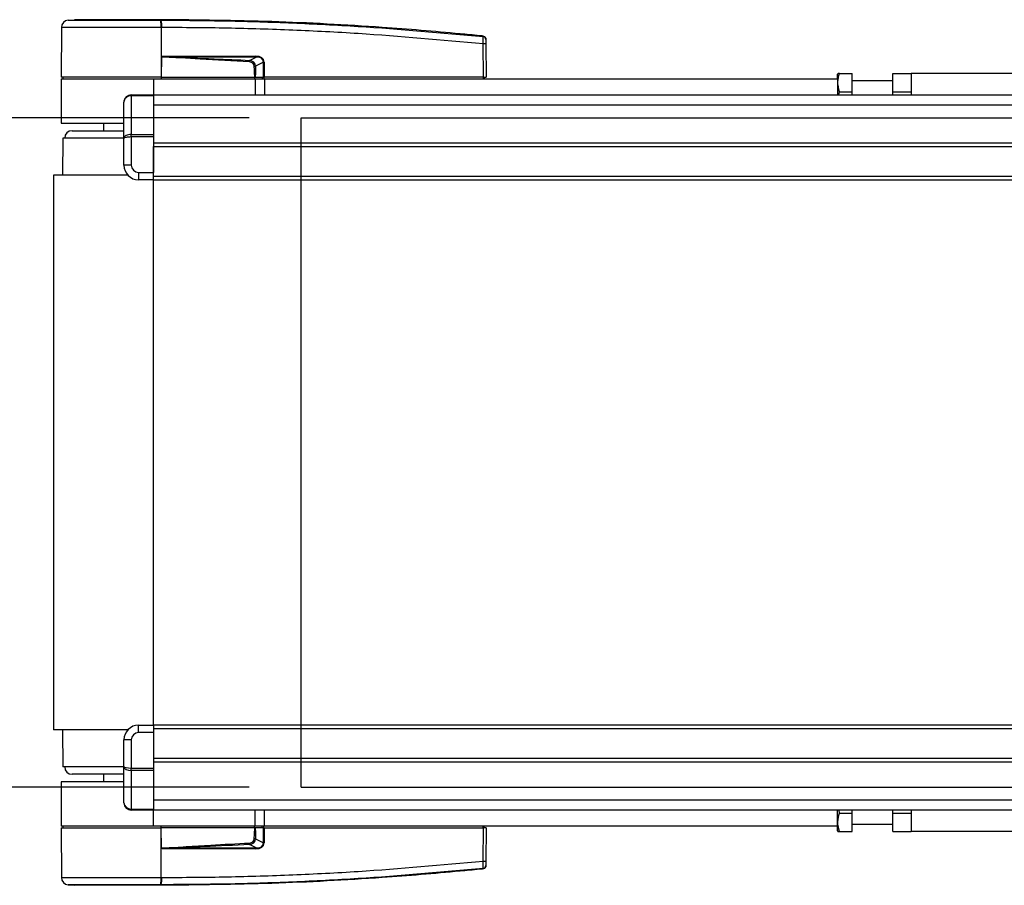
# Model space of a CAD drawing. Header units: millimetres. Extents: x 0 to 420, y 0 to 297.
# Tile 3 of 62: x 55 to 93, y 89 to 123. Entities that reach past the tile are written whole.
import ezdxf

# ---------------------------------------------------------------- set-up
doc = ezdxf.new("R2010")
doc.units = ezdxf.units.MM
doc.layers.add('QUOTE', color=174, linetype='Continuous')
doc.styles.add('SLDTEXTSTYLE3', font='TXT', dxfattribs={"width": 0.75})
doc.dimstyles.new('SLDDIMSTYLE0', dxfattribs={"dimtxt": 3, "dimasz": 3, "dimexe": 0, "dimexo": 0.0625, "dimgap": 0.75, "dimtad": 1, "dimlfac": 7.034104, "dimrnd": 1e-09, "dimzin": 12, "dimdsep": 46, "dimtxsty": 'SLDTEXTSTYLE3', "dimsah": 1, "dimcen": 0.09, "dimadec": 0, "dimazin": 3, "dimtfac": 1, "dimtdec": 3, "dimtofl": 0, "dimtmove": 0, "dimatfit": 3, "dimfxl": 0, "dimfrac": 2, "dimtolj": 1, "dimtzin": 12, "dimarcsym": 0})

# ---------------------------------------------------------------- blocks, each defined once
blk = doc.blocks.new('_D_3')
at = {"layer": 'QUOTE'}
for p, q in [((63.534, 118.835), (39.955, 118.835)), ((41.955, 93.103), (41.955, 118.835)), ((63.534, 93.103), (39.955, 93.103))]:
    blk.add_line(p, q, dxfattribs=at)
for points in [[(41.955, 118.835), (41.455, 115.835), (42.455, 115.835)], [(41.955, 93.103), (42.455, 96.103), (41.455, 96.103)]]:
    blk.add_solid(points, dxfattribs=at)
at = {"layer": 'QUOTE', "insert": (38.087, 102.644), "char_height": 3, "attachment_point": 1, "rotation": 90, "style": 'SLDTEXTSTYLE3'}
blk.add_mtext('181', dxfattribs=at)

msp = doc.modelspace()

# ---------------------------------------------------------------- linework, layer by layer
at = {"color": 7, "linetype": 'Continuous', "lineweight": 25}
for p, q in [((56.3108, 122.3026), (56.2942, 120.3989)), ((56.565, 122.5829), (56.8123, 122.6024)), ((60.1446, 122.6024), (60.1444, 122.6024)), ((60.1448, 122.3027), (60.1462, 120.3989)), ((60.1679, 122.3027), (60.1448, 122.3027)), ((72.5224, 121.9735), (72.5269, 121.9731)), ((72.527, 121.9731), (72.5269, 121.9731)), ((72.5377, 120.3989), (72.5266, 121.6719)), ((72.6307, 121.6719), (72.6418, 120.3989)), ((60.1537, 121.1804), (60.1469, 120.3989)), ((60.1537, 121.1804), (60.1538, 121.1883)), ((60.4544, 121.2054), (63.7907, 121.2054)), ((63.7925, 121.1687), (60.4563, 121.1687)), ((63.5426, 121.0387), (63.7925, 121.1687)), ((64.0762, 120.9728), (63.7763, 120.8169)), ((64.0784, 120.3989), (64.0762, 120.9728)), ((64.1028, 120.9728), (64.105, 120.3989)), ((86.1671, 120.5411), (86.1481, 120.5081)), ((86.1481, 120.3278), (86.1481, 120.5081)), ((86.2306, 120.5411), (86.7167, 120.5411)), ((86.7167, 119.8302), (86.7167, 120.5411)), ((88.2805, 119.8302), (88.2805, 120.5411)), ((88.2805, 120.5411), (88.9914, 120.5411)), ((95.3888, 120.5411), (88.9914, 120.5411)), ((88.9914, 120.5411), (88.9914, 119.718)), ((56.2935, 120.3278), (56.2935, 118.6218)), ((56.2935, 120.3278), (59.8476, 120.3278)), ((60.1462, 120.3989), (56.2942, 120.3989)), ((56.3634, 120.3989), (56.3646, 120.3278)), ((59.8476, 120.3278), (63.7572, 120.3278)), ((59.8476, 120.3278), (59.8476, 119.718)), ((60.1433, 120.3989), (60.1433, 120.3278)), ((60.1469, 120.3989), (60.1462, 120.3989)), ((60.1469, 120.3989), (63.7506, 120.3989)), ((63.7283, 120.3989), (63.7278, 120.3278)), ((63.7572, 120.3278), (63.7572, 119.718)), ((63.7572, 120.3278), (64.1126, 120.3278)), ((63.7615, 120.3989), (64.0784, 120.3989)), ((64.0293, 120.3989), (64.0285, 120.3278)), ((64.105, 120.3989), (64.0784, 120.3989)), ((64.0994, 120.3989), (64.0993, 120.3278)), ((72.5377, 120.3989), (64.105, 120.3989)), ((64.1126, 120.3278), (64.1126, 119.718)), ((64.1126, 120.3278), (86.1481, 120.3278)), ((72.5324, 120.3989), (72.5323, 120.3278)), ((72.5377, 120.3989), (72.6418, 120.3989)), ((72.5726, 120.3989), (72.5714, 120.3278)), ((86.1481, 120.3278), (86.1481, 119.718)), ((88.2805, 120.2567), (86.7167, 120.2567)), ((58.9947, 119.6763), (58.9947, 119.718)), ((58.9947, 119.718), (59.8476, 119.718)), ((58.9947, 119.6763), (58.9947, 118.1958)), ((59.8476, 119.6763), (58.9947, 119.6763)), ((59.8476, 119.718), (59.8476, 119.6763)), ((59.8476, 119.718), (111.7328, 119.718)), ((59.8476, 119.6763), (59.8476, 118.1958)), ((86.2091, 119.718), (86.2306, 119.8302)), ((86.2306, 119.8302), (86.7167, 119.8302)), ((86.7167, 119.718), (86.7167, 119.8302)), ((88.2805, 119.8302), (88.9914, 119.8302)), ((88.2805, 119.718), (88.2805, 119.8302)), ((58.7103, 118.0364), (58.7103, 119.4336)), ((59.8476, 119.3286), (202.0122, 119.3286)), ((56.2935, 118.6218), (58.6961, 118.6218)), ((57.9284, 118.6218), (57.9284, 118.3375)), ((56.72, 118.3375), (58.7103, 118.3375)), ((58.9947, 118.0953), (58.9947, 118.1958)), ((58.9947, 118.1958), (59.8476, 118.1958)), ((59.8476, 118.1958), (59.8476, 118.0953)), ((56.3646, 118.0532), (56.3479, 116.6315)), ((58.7103, 118.0532), (56.3646, 118.0532)), ((58.7103, 117.0168), (58.7103, 118.0364)), ((59.8476, 118.0953), (58.9947, 118.0953)), ((58.9947, 118.0953), (58.9947, 117.0168)), ((59.8476, 118.0953), (59.8476, 116.7325)), ((59.8476, 117.8698), (202.0122, 117.8698)), ((59.8476, 117.7277), (202.0122, 117.7277)), ((59.8476, 116.5904), (59.8476, 117.7277)), ((58.9947, 117.0168), (58.7103, 117.0168)), ((56.0092, 116.6315), (56.0092, 95.3069)), ((58.8608, 116.6315), (56.0092, 116.6315)), ((59.279, 116.7325), (59.8476, 116.7325)), ((59.279, 116.7325), (59.279, 116.4482)), ((59.8476, 116.4482), (59.279, 116.4482)), ((59.8476, 116.5904), (202.0122, 116.5904)), ((59.8476, 116.4482), (59.8476, 116.5904)), ((59.8476, 116.4482), (202.0122, 116.4482)), ((59.8476, 95.4902), (59.8476, 116.4482)), ((59.279, 95.2059), (59.279, 95.4902)), ((59.279, 95.4902), (59.8476, 95.4902)), ((202.0122, 95.4902), (59.8476, 95.4902)), ((59.8476, 95.4902), (59.8476, 95.348)), ((58.8608, 95.3069), (56.0092, 95.3069)), ((56.3479, 95.3069), (56.3646, 93.8852)), ((59.8476, 95.2059), (59.279, 95.2059)), ((202.0122, 95.348), (59.8476, 95.348)), ((59.8476, 95.348), (59.8476, 94.2107)), ((59.8476, 95.2059), (59.8476, 93.8431)), ((58.9947, 94.9215), (58.7103, 94.9215)), ((58.7103, 93.902), (58.7103, 94.9215)), ((58.9947, 94.9215), (58.9947, 93.8431)), ((58.7103, 92.5047), (58.7103, 93.902)), ((202.0122, 94.2107), (59.8476, 94.2107)), ((202.0122, 94.0686), (59.8476, 94.0686)), ((58.7103, 93.8852), (56.3646, 93.8852)), ((58.7103, 93.6009), (56.72, 93.6009)), ((57.9284, 93.6009), (57.9284, 93.3166)), ((58.9947, 93.8431), (59.8476, 93.8431)), ((58.9947, 93.7426), (58.9947, 93.8431)), ((59.8476, 93.7426), (58.9947, 93.7426)), ((58.9947, 93.7426), (58.9947, 92.2621)), ((59.8476, 93.8431), (59.8476, 93.7426)), ((59.8476, 93.7426), (59.8476, 92.2621)), ((56.2935, 93.3166), (56.2935, 91.6106)), ((58.6961, 93.3166), (56.2935, 93.3166)), ((202.0122, 92.6097), (59.8476, 92.6097)), ((58.9947, 92.2621), (59.8476, 92.2621)), ((58.9947, 92.2204), (58.9947, 92.2621)), ((59.8476, 92.2204), (58.9947, 92.2204)), ((59.8476, 92.2621), (59.8476, 92.2204)), ((112.3269, 92.2204), (59.8476, 92.2204)), ((59.8476, 91.6106), (59.8476, 92.2204)), ((63.7572, 91.6106), (63.7572, 92.2204)), ((64.1126, 91.6106), (64.1126, 92.2204)), ((86.1481, 91.6106), (86.1481, 92.2204)), ((86.2306, 92.1082), (86.212, 92.2204)), ((86.2306, 92.1082), (86.7167, 92.1082)), ((86.7167, 92.1082), (86.7167, 92.2204)), ((86.7167, 91.3973), (86.7167, 92.1082)), ((88.2805, 92.1082), (88.2805, 92.2204)), ((88.2805, 92.1082), (88.9914, 92.1082)), ((88.2805, 91.3973), (88.2805, 92.1082)), ((88.9914, 92.2204), (88.9914, 91.3973)), ((86.7167, 91.6817), (88.2805, 91.6817)), ((59.8476, 91.6106), (56.2935, 91.6106)), ((56.2942, 91.5395), (56.3108, 89.6358)), ((56.2942, 91.5395), (60.1462, 91.5395)), ((56.3646, 91.6106), (56.3634, 91.5395)), ((63.7572, 91.6106), (59.8476, 91.6106)), ((60.1433, 91.5395), (60.1433, 91.6106)), ((60.1448, 89.6357), (60.1462, 91.5395)), ((60.1462, 91.5395), (60.1469, 91.5395)), ((60.1537, 90.758), (60.1469, 91.5395)), ((63.7506, 91.5395), (60.1469, 91.5395)), ((63.7283, 91.5395), (63.7278, 91.6106)), ((64.1126, 91.6106), (63.7572, 91.6106)), ((64.0784, 91.5395), (63.7615, 91.5395)), ((64.0293, 91.5395), (64.0285, 91.6106)), ((64.0762, 90.9656), (64.0784, 91.5395)), ((64.0784, 91.5395), (64.105, 91.5395)), ((64.0994, 91.5395), (64.0993, 91.6106)), ((64.105, 91.5395), (64.1028, 90.9656)), ((64.105, 91.5395), (72.5377, 91.5395)), ((86.1481, 91.6106), (64.1126, 91.6106)), ((72.5266, 90.2665), (72.5377, 91.5395)), ((72.5324, 91.5395), (72.5323, 91.6106)), ((72.6418, 91.5395), (72.5377, 91.5395)), ((72.5726, 91.5395), (72.5714, 91.6106)), ((72.6418, 91.5395), (72.6307, 90.2665)), ((86.1481, 91.4303), (86.1481, 91.6106)), ((86.1481, 91.4303), (86.1671, 91.3973)), ((86.2306, 91.3973), (86.7167, 91.3973)), ((88.2805, 91.3973), (88.9914, 91.3973)), ((95.3888, 91.3973), (88.9914, 91.3973)), ((63.7925, 90.7697), (63.5426, 90.8996)), ((63.7763, 91.1215), (64.0762, 90.9656)), ((60.1538, 90.7501), (60.1537, 90.758)), ((63.7907, 90.733), (60.4544, 90.733)), ((60.4563, 90.7697), (63.7925, 90.7697)), ((72.5269, 89.9653), (72.527, 89.9653)), ((56.565, 89.3555), (56.8123, 89.3359)), ((60.1448, 89.6357), (60.1679, 89.6357)), ((60.1446, 89.3359), (60.1444, 89.3359))]:
    msp.add_line(p, q, dxfattribs=at)
at = {"color": 7, "linetype": 'Continuous'}
for p, q in [((65.5342, 93.1033), (65.5342, 118.8351)), ((65.5342, 118.8351), (196.3256, 118.8351)), ((65.5342, 93.1033), (196.3256, 93.1033))]:
    msp.add_line(p, q, dxfattribs=at)
at = {"color": 7, "linetype": 'Continuous', "lineweight": 25, "flags": 128}
for points in [[(60.1537, 121.1804), (60.3231, 121.1738), (60.4563, 121.1687)], [(63.5396, 120.9775), (63.5401, 120.9868), (63.5405, 120.9959), (63.5409, 121.0047), (63.5413, 121.013), (63.5417, 121.0207), (63.542, 121.0276), (63.5423, 121.0337), (63.5426, 121.0387)], [(60.4563, 90.7697), (60.2868, 90.7631), (60.1537, 90.758)]]:
    msp.add_lwpolyline(points, dxfattribs=at)
at = {"color": 7, "linetype": 'Continuous', "lineweight": 25}
for centre, radius, start, end in [((56.5951, 122.3002), 0.2843, 96.07687, 179.49999), ((59.0767, 122.3621), 1.0697, 356.81993, 11.91826), ((54.3791, 121.9255), 5.8049, 6.50339, 6.69681), ((59.1, 122.3627), 1.0696, 356.78406, 11.88292), ((72.5159, 121.8385), 0.1134, 0.61586, 83.89581), ((72.5786, 118.5245), 3.1478, 89.0519, 90.9481), ((60.7489, 121.2016), 0.2945, 179.25241, 186.41434), ((64.0852, 121.2016), 0.2945, 179.25241, 186.41434), ((64.0895, 124.5937), 3.6209, 269.78976, 270.21024), ((58.9947, 119.4336), 0.2843, 90, 180), ((56.72, 118.0532), 0.2843, 90, 180), ((59.279, 117.0168), 0.5687, 180, 270), ((59.279, 117.0168), 0.2843, 180, 270), ((59.279, 94.9215), 0.5687, 90, 180), ((59.279, 94.9215), 0.2843, 90, 180), ((56.72, 93.8852), 0.2843, 180, 270), ((58.9947, 92.5047), 0.2843, 180, 270), ((161.7341, 95.6453), 98.3061, 182.731259, 182.766996), ((64.0895, 87.3447), 3.6209, 89.78976, 90.21024), ((60.7489, 90.7368), 0.2945, 173.58566, 180.74759), ((64.0852, 90.7368), 0.2945, 173.58566, 180.74759), ((72.5786, 93.4139), 3.1478, 269.0519, 270.9481), ((72.5159, 90.0999), 0.1134, 276.10419, 359.38414), ((56.5951, 89.6382), 0.2843, 180.50001, 263.92313), ((59.0767, 89.5763), 1.0697, 348.08174, 3.18007), ((54.3791, 90.0129), 5.8049, 353.30319, 353.49661), ((59.0999, 89.5756), 1.0696, 348.12017, 3.21901)]:
    msp.add_arc(centre, radius, start, end, dxfattribs=at)
for centre, major_axis, ratio, start_param, end_param in [((63.5983, 120.8279), (0.4834, 0.2378), 0.6067254, 5.9958854, 7.1727722), ((63.6019, 120.8282), (0.4573, 0.2264), 0.5569608, 5.9946727, 7.1715595), ((63.4247, 120.7368), (0.2843, 0.1503), 0.6630178, 5.9488405, 7.1257274), ((63.4247, 120.7361), (0.3257, 0.1733), 0.7705823, 5.9467523, 7.1236391), ((58.9947, 119.4336), (0.2843, 0), 0.8535534, 1.5707963, 3.1415927), ((58.9947, 118.0364), (0.2843, 0), 0.5606602, 1.5707963, 3.1415927), ((58.9947, 118.0364), (0.2843, 0), 0.2071068, 1.5707963, 3.1415927), ((58.9947, 93.902), (0.2843, 0), 0.2071068, 3.1415927, 4.712389), ((58.9947, 93.902), (0.2843, 0), 0.5606602, 3.1415927, 4.712389), ((58.9947, 92.5047), (0.2843, 0), 0.8535534, 3.1415927, 4.712389), ((63.4247, 91.2016), (0.2843, -0.1503), 0.6630178, 5.4406432, 6.6175301), ((63.4247, 91.2022), (0.3257, -0.1733), 0.7705823, 5.4427315, 6.6196183), ((63.5983, 91.1105), (0.4834, -0.2378), 0.6067254, 5.3935984, 6.5704852), ((63.6019, 91.1101), (0.4573, -0.2264), 0.5569608, 5.3948111, 6.5716979)]:
    msp.add_ellipse(centre, major_axis=major_axis, ratio=ratio, start_param=start_param, end_param=end_param, dxfattribs=at)
for points, knots in [([(60.1448, 122.3027), (59.9668, 122.3027), (59.6067, 122.3026), (59.0542, 122.3027), (58.4992, 122.3028), (57.9686, 122.3025), (57.4868, 122.3027), (57.0762, 122.3027), (56.7404, 122.3026), (56.4974, 122.3028), (56.3404, 122.3027), (56.3207, 122.3027), (56.3108, 122.3026)], [0, 0, 0, 0, 0.09123037, 0.18462249, 0.28509302, 0.38847717, 0.48894659, 0.59232958, 0.69279869, 0.79618144, 0.89663467, 1, 1, 1, 1]), ([(56.565, 122.5829), (56.5742, 122.5829), (56.5925, 122.5829), (56.7362, 122.583), (56.963, 122.5829), (57.2719, 122.5829), (57.6549, 122.5829), (58.099, 122.5828), (58.5938, 122.5829), (59.1067, 122.5829), (59.622, 122.5829), (59.9563, 122.5829), (60.1234, 122.583)], [0, 0, 0, 0, 0.1019155, 0.2038336, 0.305753, 0.4076712, 0.509602, 0.6115312, 0.7134615, 0.8153929, 0.9076964, 1, 1, 1, 1]), ([(60.1444, 122.6024), (59.9333, 122.6024), (59.5106, 122.6024), (58.8878, 122.6024), (58.3089, 122.6024), (57.7942, 122.6024), (57.3702, 122.6024), (57.0539, 122.6024), (56.8495, 122.6024), (56.8247, 122.6024), (56.8123, 122.6024)], [0, 0, 0, 0, 0.1248804, 0.2501396, 0.3746494, 0.4998125, 0.6247642, 0.7495577, 0.8749238, 1, 1, 1, 1]), ([(60.1234, 122.583), (60.1311, 122.583), (60.1389, 122.5831), (60.1467, 122.583), (60.1467, 122.583)], [0, 0, 0, 0, 0.9996347, 1, 1, 1, 1]), ([(72.5269, 121.9731), (72.4791, 121.9779), (72.1844, 122.0078), (70.8913, 122.1341), (68.2343, 122.3511), (64.401, 122.5597), (61.564, 122.5882), (60.1446, 122.6024)], [0, 0, 0, 0, 0.0117013, 0.0722088, 0.3141935, 0.6568871, 1, 1, 1, 1]), ([(60.1467, 122.583), (60.1467, 122.583), (60.9888, 122.5825), (62.6733, 122.565), (65.199, 122.4852), (68.4872, 122.3193), (70.9271, 122.097), (72.5279, 121.9512)], [0, 0, 0, 0, 0.0000007, 0.2037107, 0.4074721, 0.6112331, 1, 1, 1, 1]), ([(72.5266, 121.6719), (70.9274, 121.8177), (68.4914, 122.0398), (65.2088, 122.2047), (62.6889, 122.287), (61.0081, 122.2975), (60.1679, 122.3027)], [0, 0, 0, 0, 0.3890527, 0.5926729, 0.7963808, 1, 1, 1, 1]), ([(72.5266, 121.6719), (72.5276, 121.7037), (72.5296, 121.7675), (72.5309, 121.852), (72.5307, 121.9154), (72.5294, 121.9441), (72.5282, 121.9498), (72.5279, 121.9512)], [0, 0, 0, 0, 0.2310896, 0.4626691, 0.6930315, 0.9222733, 1, 1, 1, 1]), ([(72.5279, 121.9512), (72.5277, 121.9597), (72.5273, 121.9711), (72.527, 121.9727), (72.527, 121.9731)], [0, 0, 0, 0, 0.7361158, 1, 1, 1, 1]), ([(72.527, 121.9731), (72.5396, 121.9705), (72.5647, 121.9654), (72.5966, 121.9424), (72.6195, 121.9109), (72.6282, 121.8818), (72.6289, 121.8649), (72.6291, 121.8609)], [0, 0, 0, 0, 0.2310628, 0.4621255, 0.6931886, 0.9283933, 1, 1, 1, 1]), ([(72.6291, 121.8609), (72.6291, 121.8605), (72.6291, 121.859), (72.6292, 121.8479), (72.6293, 121.8397)], [0, 0, 0, 0, 0.26342591, 1, 1, 1, 1]), ([(72.6293, 121.8397), (72.6293, 121.8389), (72.6293, 121.8355), (72.6294, 121.8184), (72.6298, 121.7803), (72.6302, 121.7294), (72.6306, 121.691), (72.6307, 121.6719)], [0, 0, 0, 0, 0.077747, 0.3068364, 0.5369565, 0.7685092, 1, 1, 1, 1]), ([(63.5396, 120.9775), (62.9074, 121.0114), (61.7783, 121.0719), (60.6501, 121.1473), (60.1537, 121.1804)], [0, 0, 0, 0, 0.55997278, 1, 1, 1, 1]), ([(60.1538, 121.1883), (60.1557, 121.1889), (60.1606, 121.1903), (60.1702, 121.1923), (60.1846, 121.1946), (60.2061, 121.1971), (60.2381, 121.1999), (60.2859, 121.2025), (60.3597, 121.205), (60.4183, 121.2052), (60.4544, 121.2054)], [0, 0, 0, 0, 0.0199034, 0.0510155, 0.0969562, 0.1650388, 0.266176, 0.4166536, 0.6407761, 1, 1, 1, 1]), ([(60.4563, 121.1687), (61.0324, 121.1463), (62.0613, 121.1064), (63.09, 121.0594), (63.5426, 121.0387)], [0, 0, 0, 0, 0.5600252, 1, 1, 1, 1]), ([(63.726, 120.8169), (63.7366, 120.8169), (63.7554, 120.8169), (63.7699, 120.8169), (63.7763, 120.8169)], [0, 0, 0, 0, 0.56, 1, 1, 1, 1]), ([(63.7506, 120.3989), (63.7435, 120.4769), (63.7307, 120.6159), (63.7275, 120.7555), (63.726, 120.8169)], [0, 0, 0, 0, 0.560586, 1, 1, 1, 1]), ([(63.7763, 120.8169), (63.7752, 120.7388), (63.7733, 120.5992), (63.7651, 120.4602), (63.7615, 120.3989)], [0, 0, 0, 0, 0.55939227, 1, 1, 1, 1]), ([(86.2306, 119.8302), (86.1975, 119.9572), (86.1355, 120.1948), (86.2004, 120.4311), (86.2306, 120.5411)], [0, 0, 0, 0, 0.5347163, 1, 1, 1, 1]), ([(86.2306, 120.5411), (86.2212, 120.5411), (86.1833, 120.5411), (86.1815, 120.5411), (86.1802, 120.5411)], [0, 0, 0, 0, 0.2466462, 1, 1, 1, 1]), ([(63.7506, 120.3989), (63.7519, 120.3989), (63.7549, 120.3989), (63.7587, 120.3989), (63.7607, 120.3989), (63.7615, 120.3989)], [0, 0, 0, 0, 0.3193957, 0.7481913, 1, 1, 1, 1]), ([(86.2306, 91.3973), (86.1975, 91.5243), (86.1355, 91.7619), (86.2004, 91.9982), (86.2306, 92.1082)], [0, 0, 0, 0, 0.5347163, 1, 1, 1, 1]), ([(63.726, 91.1215), (63.7282, 91.1996), (63.7321, 91.3392), (63.745, 91.4782), (63.7506, 91.5395)], [0, 0, 0, 0, 0.5593923, 1, 1, 1, 1]), ([(63.7615, 91.5395), (63.7605, 91.5395), (63.7582, 91.5395), (63.7544, 91.5395), (63.7516, 91.5395), (63.7506, 91.5395)], [0, 0, 0, 0, 0.3193957, 0.7481913, 1, 1, 1, 1]), ([(63.7615, 91.5395), (63.7661, 91.4615), (63.7742, 91.3225), (63.7757, 91.1829), (63.7763, 91.1215)], [0, 0, 0, 0, 0.560586, 1, 1, 1, 1]), ([(86.1802, 91.3973), (86.1762, 91.3973), (86.1606, 91.3973), (86.2008, 91.3973), (86.2306, 91.3973)], [0, 0, 0, 0, 0.2580171, 1, 1, 1, 1]), ([(60.1537, 90.758), (60.7855, 90.8001), (61.9137, 90.8755), (63.0428, 90.9348), (63.5396, 90.9609)], [0, 0, 0, 0, 0.5600269, 1, 1, 1, 1]), ([(63.5426, 90.8996), (62.9665, 90.8736), (61.9378, 90.8271), (60.909, 90.7873), (60.4563, 90.7697)], [0, 0, 0, 0, 0.5599741, 1, 1, 1, 1]), ([(63.7763, 91.1215), (63.768, 91.1215), (63.7531, 91.1214), (63.7343, 91.1215), (63.726, 91.1215)], [0, 0, 0, 0, 0.56, 1, 1, 1, 1]), ([(60.4544, 90.733), (60.4254, 90.7332), (60.3393, 90.7341), (60.2381, 90.7338), (60.1679, 90.7473), (60.1538, 90.7501)], [0, 0, 0, 0, 0.2892673, 0.8568296, 1, 1, 1, 1]), ([(60.1679, 89.6357), (61.0081, 89.6409), (62.6886, 89.6514), (65.2085, 89.7336), (68.491, 89.8986), (70.9274, 90.1207), (72.5266, 90.2665)], [0, 0, 0, 0, 0.2036202, 0.4072406, 0.6109477, 1, 1, 1, 1]), ([(72.5279, 89.9871), (72.5287, 89.9934), (72.5304, 90.006), (72.531, 90.0626), (72.5302, 90.1399), (72.5284, 90.2125), (72.5269, 90.2553), (72.5266, 90.2665)], [0, 0, 0, 0, 0.2296881, 0.4595969, 0.6887793, 0.9180889, 1, 1, 1, 1]), ([(72.6307, 90.2665), (72.6307, 90.2597), (72.6304, 90.234), (72.6301, 90.1903), (72.6297, 90.1438), (72.6294, 90.1098), (72.6293, 90.1024), (72.6293, 90.0987)], [0, 0, 0, 0, 0.0821077, 0.3116546, 0.5407071, 0.7703697, 1, 1, 1, 1]), ([(72.5269, 89.9653), (72.4791, 89.9605), (72.1844, 89.9305), (70.8913, 89.8043), (68.2343, 89.5873), (64.401, 89.3787), (61.564, 89.3502), (60.1446, 89.3359)], [0, 0, 0, 0, 0.0117013, 0.0722088, 0.3141935, 0.6568871, 1, 1, 1, 1]), ([(72.5279, 89.9871), (70.927, 89.841), (68.487, 89.6184), (65.1992, 89.4546), (62.6725, 89.3678), (60.9906, 89.3679), (60.1467, 89.3554), (60.1467, 89.3554)], [0, 0, 0, 0, 0.3887669, 0.5925279, 0.7962893, 0.9999993, 1, 1, 1, 1]), ([(72.6291, 90.0775), (72.6289, 90.0735), (72.6282, 90.0566), (72.6195, 90.0275), (72.5966, 89.996), (72.5647, 89.973), (72.5396, 89.9679), (72.527, 89.9653)], [0, 0, 0, 0, 0.0716067, 0.3068114, 0.5378745, 0.7689372, 1, 1, 1, 1]), ([(72.527, 89.9653), (72.527, 89.9657), (72.5273, 89.9673), (72.5277, 89.9787), (72.5279, 89.9871)], [0, 0, 0, 0, 0.26388418, 1, 1, 1, 1]), ([(72.6293, 90.0987), (72.6292, 90.0905), (72.6291, 90.0793), (72.6291, 90.0779), (72.6291, 90.0775)], [0, 0, 0, 0, 0.7365741, 1, 1, 1, 1]), ([(56.3108, 89.6358), (56.3202, 89.6357), (56.3394, 89.6356), (56.4936, 89.6356), (56.7376, 89.6358), (57.0691, 89.6357), (57.4825, 89.6356), (57.959, 89.6359), (58.4937, 89.6356), (59.0446, 89.6357), (59.6023, 89.6357), (59.9626, 89.6357), (60.1448, 89.6357)], [0, 0, 0, 0, 0.100465, 0.2038434, 0.3043094, 0.4076889, 0.5081552, 0.611535, 0.7120023, 0.8153833, 0.9066108, 1, 1, 1, 1]), ([(60.1234, 89.3554), (59.9563, 89.3554), (59.622, 89.3555), (59.1067, 89.3554), (58.5938, 89.3554), (58.099, 89.3556), (57.6549, 89.3554), (57.2719, 89.3554), (56.963, 89.3555), (56.7362, 89.3553), (56.5925, 89.3555), (56.5742, 89.3555), (56.565, 89.3555)], [0, 0, 0, 0, 0.0923036, 0.1846071, 0.2865385, 0.3884688, 0.490398, 0.5923288, 0.694247, 0.7961664, 0.8980845, 1, 1, 1, 1]), ([(60.1467, 89.3554), (60.1467, 89.3554), (60.1389, 89.3554), (60.1312, 89.3554), (60.1234, 89.3554)], [0, 0, 0, 0, 0.0003655, 1, 1, 1, 1]), ([(60.1444, 89.3359), (59.9333, 89.3359), (59.5106, 89.3359), (58.8878, 89.3359), (58.3089, 89.3359), (57.7942, 89.3359), (57.3702, 89.3359), (57.0539, 89.3359), (56.8495, 89.3359), (56.8247, 89.3359), (56.8123, 89.3359)], [0, 0, 0, 0, 0.1248804, 0.2501396, 0.3746494, 0.4998125, 0.6247642, 0.7495577, 0.8749238, 1, 1, 1, 1])]:
    msp.add_open_spline(points, degree=3, knots=knots, dxfattribs=at)

# ---------------------------------------------------------------- dimensions: what is measured, and where the dimension line sits
at = {"layer": 'QUOTE'}
dim = msp.add_linear_dim(base=(39.5734, 118.8351), p1=(65.5342, 93.1033), p2=(65.5342, 118.8351), angle=90, dimstyle='SLDDIMSTYLE0', dxfattribs=at)
dim.commit()
dim.dimension.update_dxf_attribs({"geometry": '_D_3', "text_midpoint": (39.5734, 105.9692), "dimtype": 160})

doc.saveas('drawing.dxf')
